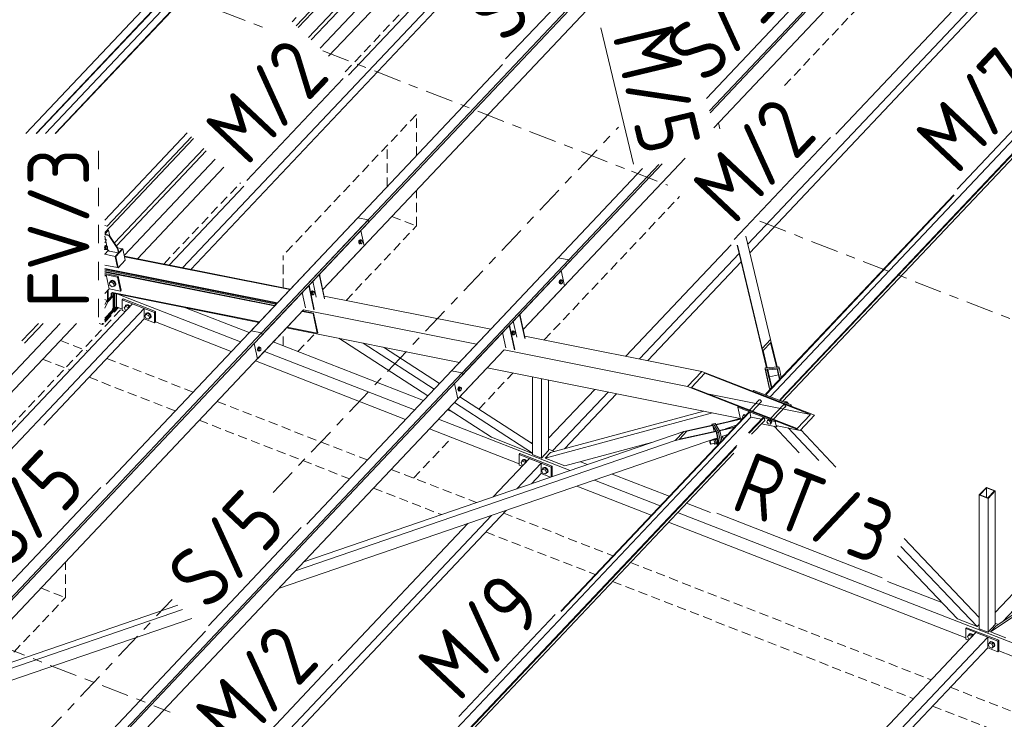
# Model space of a CAD drawing. Header units: millimetres. Extents: x -681 to 506, y -45 to 794.
# Tile 94 of 256: x -180 to -116, y 346 to 391. Entities that reach past the tile are written whole.
import ezdxf

# ---------------------------------------------------------------- set-up
doc = ezdxf.new("R2010")
doc.units = ezdxf.units.MM
doc.header["$LTSCALE"] = 0.6
for name, pattern in [('VERDECKT2', [1.5, 1, -0.5]), ('XKITLINE00', [0]), ('XKITLINE02', [4, 2, -2]), ('XKITLINE03', [6, 3, -1, 1, -1])]:
    doc.linetypes.add(name, pattern=pattern)
for name, color, linetype, lineweight in [('Bolt', 7, 'Continuous', 0), ('Part', 2, 'Continuous', 0), ('PartMark', 3, 'Continuous', 0), ('S-GRID', 1, 'Continuous', 0)]:
    doc.layers.add(name, color=color, linetype=linetype, lineweight=lineweight)
doc.styles.add('ISOCPEUR', font='ISOCPEUR.TTF')

msp = doc.modelspace()

# ---------------------------------------------------------------- linework, layer by layer
at = {"layer": 'Bolt', "color": 3, "linetype": 'XKITLINE00', "lineweight": 0}
for p, q in [((-174.76, 377.102), (-174.754, 377.099)), ((-174.76, 377.089), (-174.72, 377.081)), ((-174.76, 377.039), (-174.72, 377.081)), ((-174.744, 376.854), (-174.76, 376.87)), ((-174.76, 376.857), (-174.744, 376.854)), ((-174.754, 377.099), (-174.748, 377.086)), ((-174.684, 376.917), (-174.744, 376.854)), ((-174.72, 377.081), (-174.672, 377.031)), ((-174.672, 377.031), (-174.684, 376.917)), ((-158.267, 376.964), (-158.283, 376.898)), ((-158.283, 376.898), (-158.281, 376.833)), ((-158.281, 376.833), (-158.26, 376.789)), ((-158.235, 377.016), (-158.267, 376.964)), ((-158.26, 376.893), (-158.243, 376.96)), ((-158.258, 376.829), (-158.26, 376.893)), ((-158.236, 376.952), (-158.248, 376.839)), ((-158.248, 376.839), (-158.201, 376.788)), ((-158.248, 376.839), (-158.179, 376.825)), ((-158.243, 376.96), (-158.212, 377.011)), ((-158.176, 377.016), (-158.236, 376.952)), ((-158.236, 376.952), (-158.166, 376.938)), ((-158.198, 377.038), (-158.235, 377.016)), ((-158.212, 377.011), (-158.174, 377.033)), ((-158.198, 377.038), (-158.174, 377.033)), ((-158.179, 376.825), (-158.166, 376.938)), ((-158.176, 377.016), (-158.106, 377.002)), ((-158.174, 377.033), (-158.14, 377.02)), ((-158.166, 376.938), (-158.106, 377.002)), ((-158.14, 377.02), (-158.134, 377.007)), ((-158.071, 376.838), (-158.131, 376.774)), ((-158.106, 377.002), (-158.059, 376.952)), ((-158.059, 376.952), (-158.071, 376.838)), ((-174.775, 376.518), (-174.76, 376.578)), ((-174.774, 376.413), (-174.76, 376.407)), ((-174.76, 376.427), (-174.772, 376.453)), ((-174.76, 376.494), (-174.763, 376.463)), ((-174.763, 376.463), (-174.76, 376.46)), ((-174.763, 376.463), (-174.76, 376.462)), ((-174.75, 376.64), (-174.76, 376.624)), ((-174.76, 376.578), (-174.758, 376.584)), ((-174.751, 376.577), (-174.76, 376.494)), ((-174.76, 376.462), (-174.693, 376.449)), ((-174.76, 376.46), (-174.715, 376.413)), ((-174.751, 376.408), (-174.76, 376.427)), ((-174.76, 376.407), (-174.74, 376.4)), ((-174.758, 376.584), (-174.727, 376.636)), ((-174.691, 376.64), (-174.751, 376.577)), ((-174.751, 376.577), (-174.681, 376.563)), ((-174.717, 376.395), (-174.751, 376.408)), ((-174.712, 376.662), (-174.75, 376.64)), ((-174.74, 376.4), (-174.717, 376.395)), ((-174.727, 376.636), (-174.689, 376.658)), ((-174.694, 376.409), (-174.717, 376.395)), ((-174.715, 376.413), (-174.645, 376.399)), ((-174.712, 376.662), (-174.689, 376.658)), ((-174.693, 376.449), (-174.681, 376.563)), ((-174.645, 376.399), (-174.693, 376.449)), ((-174.691, 376.64), (-174.621, 376.626)), ((-174.689, 376.658), (-174.655, 376.644)), ((-174.681, 376.563), (-174.621, 376.626)), ((-174.655, 376.644), (-174.649, 376.632)), ((-174.586, 376.462), (-174.645, 376.399)), ((-174.621, 376.626), (-174.573, 376.576)), ((-174.573, 376.576), (-174.586, 376.462)), ((-158.26, 376.789), (-158.226, 376.775)), ((-158.236, 376.784), (-158.258, 376.829)), ((-158.202, 376.771), (-158.236, 376.784)), ((-158.226, 376.775), (-158.202, 376.771)), ((-158.179, 376.784), (-158.202, 376.771)), ((-158.201, 376.788), (-158.131, 376.774)), ((-158.131, 376.774), (-158.179, 376.825)), ((-174.388, 374.32), (-174.46, 374.243)), ((-174.46, 374.243), (-174.337, 374.294)), ((-174.399, 374.307), (-174.398, 374.327)), ((-174.398, 374.327), (-174.349, 374.376)), ((-174.398, 374.327), (-174.381, 374.345)), ((-174.265, 374.371), (-174.388, 374.32)), ((-174.331, 374.394), (-174.381, 374.345)), ((-174.349, 374.376), (-174.268, 374.381)), ((-174.265, 374.371), (-174.337, 374.294)), ((-174.337, 374.294), (-174.181, 374.188)), ((-174.25, 374.4), (-174.331, 374.394)), ((-174.268, 374.381), (-174.177, 374.342)), ((-174.109, 374.264), (-174.265, 374.371)), ((-174.16, 374.36), (-174.25, 374.4)), ((-174.177, 374.342), (-174.101, 374.268)), ((-174.083, 374.286), (-174.16, 374.36)), ((-174.042, 374.197), (-174.083, 374.286)), ((-145.259, 374.368), (-145.275, 374.301)), ((-145.275, 374.301), (-145.273, 374.237)), ((-145.227, 374.419), (-145.259, 374.368)), ((-145.252, 374.297), (-145.235, 374.363)), ((-145.249, 374.232), (-145.252, 374.297)), ((-145.228, 374.356), (-145.24, 374.242)), ((-145.235, 374.363), (-145.204, 374.415)), ((-145.168, 374.419), (-145.228, 374.356)), ((-145.228, 374.356), (-145.158, 374.342)), ((-145.189, 374.441), (-145.227, 374.419)), ((-145.204, 374.415), (-145.166, 374.437)), ((-145.189, 374.441), (-145.166, 374.437)), ((-145.171, 374.228), (-145.158, 374.342)), ((-145.168, 374.419), (-145.098, 374.405)), ((-145.166, 374.437), (-145.132, 374.424)), ((-145.158, 374.342), (-145.098, 374.405)), ((-145.132, 374.424), (-145.126, 374.411)), ((-145.098, 374.405), (-145.051, 374.355)), ((-145.051, 374.355), (-145.063, 374.242)), ((-174.425, 374.086), (-174.46, 374.243)), ((-174.269, 373.979), (-174.425, 374.086)), ((-174.147, 374.03), (-174.269, 373.979)), ((-174.109, 374.264), (-174.181, 374.188)), ((-174.181, 374.188), (-174.147, 374.03)), ((-174.147, 374.03), (-174.075, 374.107)), ((-174.114, 374.05), (-174.129, 374.049)), ((-174.064, 374.099), (-174.114, 374.05)), ((-174.075, 374.107), (-174.109, 374.264)), ((-174.101, 374.268), (-174.059, 374.179)), ((-174.059, 374.179), (-174.064, 374.099)), ((-174.064, 374.099), (-174.047, 374.118)), ((-174.047, 374.118), (-174.042, 374.197)), ((-161.366, 373.646), (-161.383, 373.58)), ((-161.334, 373.698), (-161.366, 373.646)), ((-161.359, 373.575), (-161.343, 373.642)), ((-161.343, 373.642), (-161.311, 373.693)), ((-161.275, 373.698), (-161.335, 373.634)), ((-161.297, 373.72), (-161.334, 373.698)), ((-161.311, 373.693), (-161.273, 373.715)), ((-161.297, 373.72), (-161.273, 373.715)), ((-161.275, 373.698), (-161.206, 373.684)), ((-161.273, 373.715), (-161.239, 373.702)), ((-161.266, 373.62), (-161.206, 373.684)), ((-161.239, 373.702), (-161.233, 373.689)), ((-161.206, 373.684), (-161.158, 373.634)), ((-145.273, 374.237), (-145.252, 374.192)), ((-145.252, 374.192), (-145.218, 374.179)), ((-145.228, 374.188), (-145.249, 374.232)), ((-145.24, 374.242), (-145.192, 374.192)), ((-145.24, 374.242), (-145.171, 374.228)), ((-145.194, 374.174), (-145.228, 374.188)), ((-145.218, 374.179), (-145.194, 374.174)), ((-145.171, 374.188), (-145.194, 374.174)), ((-145.192, 374.192), (-145.123, 374.178)), ((-145.123, 374.178), (-145.171, 374.228)), ((-145.063, 374.242), (-145.123, 374.178)), ((-161.383, 373.58), (-161.38, 373.515)), ((-161.38, 373.515), (-161.359, 373.471)), ((-161.357, 373.511), (-161.359, 373.575)), ((-161.359, 373.471), (-161.325, 373.457)), ((-161.336, 373.466), (-161.357, 373.511)), ((-161.335, 373.634), (-161.347, 373.521)), ((-161.347, 373.521), (-161.3, 373.47)), ((-161.347, 373.521), (-161.278, 373.507)), ((-161.302, 373.453), (-161.336, 373.466)), ((-161.335, 373.634), (-161.266, 373.62)), ((-161.325, 373.457), (-161.302, 373.453)), ((-161.279, 373.466), (-161.302, 373.453)), ((-161.3, 373.47), (-161.23, 373.456)), ((-161.278, 373.507), (-161.266, 373.62)), ((-161.23, 373.456), (-161.278, 373.507)), ((-161.17, 373.52), (-161.23, 373.456)), ((-161.158, 373.634), (-161.17, 373.52)), ((-173.498, 372.613), (-173.416, 372.708)), ((-173.416, 372.453), (-173.498, 372.613)), ((-173.437, 372.693), (-173.414, 372.763)), ((-173.435, 372.686), (-173.437, 372.693)), ((-173.344, 372.785), (-173.416, 372.708)), ((-173.416, 372.708), (-173.251, 372.644)), ((-173.372, 372.436), (-173.416, 372.453)), ((-173.414, 372.763), (-173.349, 372.795)), ((-173.414, 372.763), (-173.396, 372.781)), ((-173.332, 372.814), (-173.396, 372.781)), ((-173.349, 372.795), (-173.261, 372.782)), ((-173.179, 372.72), (-173.344, 372.785)), ((-173.244, 372.801), (-173.332, 372.814)), ((-173.261, 372.782), (-173.174, 372.727)), ((-173.179, 372.72), (-173.251, 372.644)), ((-173.251, 372.644), (-173.224, 372.592)), ((-173.156, 372.745), (-173.244, 372.801)), ((-173.152, 372.668), (-173.179, 372.72)), ((-173.174, 372.727), (-173.139, 372.682)), ((-173.122, 372.7), (-173.156, 372.745)), ((-172.168, 372.094), (-172.086, 372.19)), ((-172.086, 371.934), (-172.168, 372.094)), ((-172.107, 372.175), (-172.084, 372.244)), ((-172.105, 372.167), (-172.107, 372.175)), ((-172.014, 372.266), (-172.086, 372.19)), ((-172.086, 372.19), (-171.921, 372.125)), ((-171.921, 371.87), (-172.086, 371.934)), ((-172.084, 372.244), (-172.019, 372.277)), ((-172.084, 372.244), (-172.067, 372.262)), ((-172.002, 372.295), (-172.067, 372.262)), ((-172.019, 372.277), (-171.932, 372.264)), ((-171.849, 372.202), (-172.014, 372.266)), ((-171.914, 372.282), (-172.002, 372.295)), ((-171.932, 372.264), (-171.844, 372.208)), ((-171.849, 372.202), (-171.921, 372.125)), ((-171.921, 372.125), (-171.839, 371.966)), ((-171.839, 371.966), (-171.921, 371.87)), ((-171.849, 371.946), (-171.921, 371.87)), ((-171.826, 372.227), (-171.914, 372.282)), ((-171.844, 371.935), (-171.858, 371.938)), ((-171.767, 372.042), (-171.849, 372.202)), ((-171.767, 372.042), (-171.849, 371.946)), ((-171.844, 372.208), (-171.779, 372.125)), ((-171.779, 371.968), (-171.844, 371.935)), ((-171.767, 372.042), (-171.839, 371.966)), ((-171.762, 372.144), (-171.826, 372.227)), ((-171.779, 372.125), (-171.756, 372.038)), ((-171.756, 372.038), (-171.779, 371.968)), ((-171.779, 371.968), (-171.762, 371.986)), ((-171.739, 372.056), (-171.762, 372.144)), ((-171.762, 371.986), (-171.739, 372.056)), ((-148.326, 371.101), (-148.358, 371.05)), ((-148.335, 371.046), (-148.303, 371.097)), ((-148.267, 371.101), (-148.327, 371.038)), ((-148.289, 371.123), (-148.326, 371.101)), ((-148.303, 371.097), (-148.265, 371.119)), ((-148.289, 371.123), (-148.265, 371.119)), ((-148.267, 371.101), (-148.198, 371.087)), ((-148.265, 371.119), (-148.231, 371.106)), ((-148.258, 371.024), (-148.198, 371.087)), ((-148.231, 371.106), (-148.225, 371.093)), ((-148.198, 371.087), (-148.15, 371.037)), ((-148.358, 371.05), (-148.374, 370.983)), ((-148.374, 370.983), (-148.372, 370.919)), ((-148.372, 370.919), (-148.351, 370.874)), ((-148.351, 370.979), (-148.335, 371.046)), ((-148.349, 370.914), (-148.351, 370.979)), ((-148.351, 370.874), (-148.317, 370.861)), ((-148.328, 370.87), (-148.349, 370.914)), ((-148.327, 371.038), (-148.339, 370.924)), ((-148.339, 370.924), (-148.292, 370.874)), ((-148.339, 370.924), (-148.27, 370.91)), ((-148.294, 370.856), (-148.328, 370.87)), ((-148.327, 371.038), (-148.258, 371.024)), ((-148.317, 370.861), (-148.294, 370.856)), ((-148.271, 370.87), (-148.294, 370.856)), ((-148.292, 370.874), (-148.222, 370.86)), ((-148.27, 370.91), (-148.258, 371.024)), ((-148.222, 370.86), (-148.27, 370.91)), ((-148.162, 370.924), (-148.222, 370.86)), ((-148.15, 371.037), (-148.162, 370.924)), ((-164.838, 370.004), (-164.854, 369.937)), ((-164.854, 369.937), (-164.852, 369.873)), ((-164.852, 369.873), (-164.831, 369.828)), ((-164.806, 370.055), (-164.838, 370.004)), ((-164.831, 369.932), (-164.815, 369.999)), ((-164.829, 369.868), (-164.831, 369.932)), ((-164.831, 369.828), (-164.797, 369.815)), ((-164.808, 369.823), (-164.829, 369.868)), ((-164.807, 369.991), (-164.819, 369.878)), ((-164.819, 369.878), (-164.772, 369.828)), ((-164.819, 369.878), (-164.75, 369.864)), ((-164.815, 369.999), (-164.783, 370.05)), ((-164.774, 369.81), (-164.808, 369.823)), ((-164.747, 370.055), (-164.807, 369.991)), ((-164.807, 369.991), (-164.738, 369.978)), ((-164.769, 370.077), (-164.806, 370.055)), ((-164.797, 369.815), (-164.774, 369.81)), ((-164.783, 370.05), (-164.745, 370.072)), ((-164.751, 369.823), (-164.774, 369.81)), ((-164.772, 369.828), (-164.702, 369.814)), ((-164.769, 370.077), (-164.745, 370.072)), ((-164.75, 369.864), (-164.738, 369.978)), ((-164.702, 369.814), (-164.75, 369.864)), ((-164.747, 370.055), (-164.678, 370.041)), ((-164.745, 370.072), (-164.711, 370.059)), ((-164.738, 369.978), (-164.678, 370.041)), ((-164.711, 370.059), (-164.705, 370.047)), ((-164.642, 369.877), (-164.702, 369.814)), ((-164.678, 370.041), (-164.63, 369.991)), ((-164.63, 369.991), (-164.642, 369.877)), ((-151.83, 367.407), (-151.846, 367.341)), ((-151.846, 367.341), (-151.844, 367.276)), ((-151.844, 367.276), (-151.823, 367.232)), ((-151.798, 367.459), (-151.83, 367.407)), ((-151.823, 367.336), (-151.807, 367.403)), ((-151.821, 367.272), (-151.823, 367.336)), ((-151.799, 367.227), (-151.821, 367.272)), ((-151.799, 367.395), (-151.811, 367.281)), ((-151.811, 367.281), (-151.764, 367.231)), ((-151.811, 367.281), (-151.742, 367.268)), ((-151.807, 367.403), (-151.775, 367.454)), ((-151.739, 367.459), (-151.799, 367.395)), ((-151.799, 367.395), (-151.729, 367.381)), ((-151.761, 367.481), (-151.798, 367.459)), ((-151.775, 367.454), (-151.737, 367.476)), ((-151.761, 367.481), (-151.737, 367.476)), ((-151.742, 367.268), (-151.729, 367.381)), ((-151.694, 367.217), (-151.742, 367.268)), ((-151.739, 367.459), (-151.67, 367.445)), ((-151.737, 367.476), (-151.703, 367.463)), ((-151.729, 367.381), (-151.67, 367.445)), ((-151.703, 367.463), (-151.697, 367.45)), ((-151.634, 367.281), (-151.694, 367.217)), ((-151.67, 367.445), (-151.622, 367.394)), ((-151.622, 367.394), (-151.634, 367.281)), ((-151.823, 367.232), (-151.789, 367.218)), ((-151.765, 367.214), (-151.799, 367.227)), ((-151.789, 367.218), (-151.765, 367.214)), ((-151.743, 367.227), (-151.765, 367.214)), ((-151.764, 367.231), (-151.694, 367.217)), ((-132.923, 365.983), (-132.325, 366.616)), ((-132.338, 366.608), (-132.331, 366.629)), ((-132.331, 366.629), (-132.317, 366.643)), ((-132.317, 366.643), (-132.296, 366.65)), ((-132.296, 366.65), (-132.271, 366.649)), ((-132.271, 366.649), (-132.244, 366.64)), ((-132.244, 366.64), (-132.218, 366.624)), ((-132.218, 366.624), (-132.196, 366.602)), ((-132.75, 365.915), (-132.181, 366.518)), ((-132.338, 366.603), (-132.338, 366.608)), ((-132.21, 366.484), (-132.213, 366.484)), ((-132.19, 366.491), (-132.21, 366.484)), ((-132.196, 366.602), (-132.179, 366.577)), ((-132.175, 366.505), (-132.19, 366.491)), ((-132.179, 366.577), (-132.17, 366.55)), ((-132.168, 366.526), (-132.175, 366.505)), ((-132.17, 366.55), (-132.168, 366.526)), ((-131.551, 365.448), (-130.746, 366.301)), ((-131.378, 365.38), (-130.601, 366.203)), ((-130.759, 366.293), (-130.752, 366.313)), ((-130.758, 366.288), (-130.759, 366.293)), ((-130.752, 366.313), (-130.737, 366.328)), ((-130.737, 366.328), (-130.716, 366.335)), ((-130.716, 366.335), (-130.691, 366.334)), ((-130.691, 366.334), (-130.665, 366.325)), ((-130.665, 366.325), (-130.639, 366.308)), ((-130.662, 366.48), (-130.617, 366.527)), ((-130.639, 366.308), (-130.616, 366.286)), ((-130.631, 366.169), (-130.633, 366.169)), ((-130.61, 366.176), (-130.631, 366.169)), ((-130.516, 366.507), (-130.617, 366.527)), ((-130.616, 366.286), (-130.6, 366.261)), ((-130.596, 366.19), (-130.61, 366.176)), ((-130.6, 366.261), (-130.59, 366.235)), ((-130.589, 366.211), (-130.596, 366.19)), ((-130.59, 366.235), (-130.589, 366.211)), ((-130.574, 366.446), (-130.516, 366.507)), ((-130.574, 366.446), (-130.541, 366.433)), ((-130.541, 366.433), (-130.483, 366.494)), ((-130.483, 366.494), (-130.516, 366.507)), ((-130.483, 366.494), (-130.4, 366.379)), ((-130.401, 366.378), (-130.4, 366.379)), ((-130.4, 366.379), (-130.401, 366.378)), ((-133.39, 365.525), (-133.35, 365.621)), ((-133.348, 365.466), (-133.39, 365.525)), ((-133.35, 365.621), (-133.292, 365.682)), ((-133.35, 365.621), (-133.226, 365.596)), ((-133.292, 365.682), (-133.168, 365.657)), ((-131.77, 365.306), (-131.712, 365.367)), ((-131.612, 365.347), (-131.712, 365.367)), ((-131.612, 365.347), (-131.669, 365.286)), ((-131.636, 365.273), (-131.578, 365.334)), ((-131.578, 365.334), (-131.612, 365.347)), ((-131.578, 365.334), (-131.496, 365.219)), ((-131.811, 365.209), (-131.77, 365.306)), ((-131.723, 365.087), (-131.811, 365.209)), ((-131.669, 365.286), (-131.77, 365.306)), ((-131.594, 365.062), (-131.723, 365.087)), ((-131.669, 365.286), (-131.636, 365.273)), ((-131.636, 365.273), (-131.553, 365.158)), ((-131.553, 365.158), (-131.594, 365.062)), ((-131.594, 365.062), (-131.536, 365.123)), ((-131.496, 365.219), (-131.553, 365.158)), ((-131.536, 365.123), (-131.496, 365.219)), ((-135.301, 364.042), (-135.301, 364.071)), ((-135.269, 364.082), (-135.239, 364.036)), ((-135.239, 364.036), (-135.073, 364.093)), ((-135.073, 364.093), (-135.104, 364.139)), ((-135.096, 364.142), (-135.073, 364.099)), ((-135.073, 364.099), (-135.036, 364.002)), ((-135.013, 363.91), (-135.073, 364.093)), ((-135.042, 364.11), (-135.065, 364.152)), ((-135.005, 364.012), (-135.042, 364.11)), ((-134.765, 364.199), (-134.675, 364.23)), ((-134.675, 364.23), (-134.706, 364.275)), ((-134.634, 364.105), (-134.675, 364.23)), ((-135.518, 363.955), (-135.513, 363.969)), ((-135.513, 363.917), (-135.518, 363.955)), ((-135.513, 363.969), (-135.275, 364.051)), ((-135.513, 363.969), (-135.497, 363.955)), ((-135.499, 363.864), (-135.513, 363.917)), ((-135.478, 363.811), (-135.499, 363.864)), ((-135.497, 363.955), (-135.477, 363.916)), ((-135.458, 363.773), (-135.478, 363.811)), ((-135.477, 363.916), (-135.457, 363.863)), ((-135.443, 363.758), (-135.458, 363.773)), ((-135.457, 363.863), (-135.442, 363.811)), ((-135.443, 363.758), (-135.205, 363.84)), ((-135.437, 363.772), (-135.443, 363.758)), ((-135.442, 363.811), (-135.437, 363.772)), ((-135.239, 364.036), (-135.178, 363.854)), ((-135.179, 363.763), (-135.226, 363.833)), ((-135.178, 363.854), (-135.179, 363.763)), ((-135.179, 363.763), (-135.014, 363.82)), ((-135.178, 363.854), (-135.013, 363.91)), ((-135.036, 364.002), (-135.009, 363.904)), ((-135.01, 363.808), (-135.021, 363.818)), ((-135.014, 363.82), (-135.013, 363.91)), ((-134.999, 363.833), (-135.01, 363.808)), ((-135.01, 363.808), (-134.979, 363.818)), ((-135.009, 363.904), (-134.999, 363.833)), ((-134.978, 363.915), (-135.005, 364.012)), ((-134.979, 363.818), (-134.968, 363.844)), ((-134.968, 363.844), (-134.978, 363.915)), ((-134.724, 364.01), (-134.723, 364.01)), ((-147.756, 362.572), (-147.673, 362.667)), ((-147.673, 362.412), (-147.756, 362.572)), ((-147.695, 362.652), (-147.671, 362.722)), ((-147.693, 362.645), (-147.695, 362.652)), ((-147.601, 362.744), (-147.673, 362.667)), ((-147.673, 362.667), (-147.509, 362.603)), ((-147.629, 362.395), (-147.673, 362.412)), ((-147.671, 362.722), (-147.607, 362.755)), ((-147.671, 362.722), (-147.654, 362.74)), ((-147.59, 362.773), (-147.654, 362.74)), ((-147.607, 362.755), (-147.519, 362.741)), ((-147.437, 362.68), (-147.601, 362.744)), ((-147.502, 362.76), (-147.59, 362.773)), ((-147.519, 362.741), (-147.431, 362.686)), ((-147.437, 362.68), (-147.509, 362.603)), ((-147.509, 362.603), (-147.482, 362.551)), ((-147.414, 362.704), (-147.502, 362.76)), ((-147.41, 362.627), (-147.437, 362.68)), ((-147.431, 362.686), (-147.396, 362.641)), ((-147.379, 362.66), (-147.414, 362.704)), ((-146.426, 362.053), (-146.344, 362.149)), ((-146.365, 362.134), (-146.341, 362.203)), ((-146.272, 362.225), (-146.344, 362.149)), ((-146.344, 362.149), (-146.179, 362.084)), ((-146.341, 362.203), (-146.277, 362.236)), ((-146.341, 362.203), (-146.324, 362.222)), ((-146.26, 362.254), (-146.324, 362.222)), ((-146.277, 362.236), (-146.189, 362.223)), ((-146.107, 362.161), (-146.272, 362.225)), ((-146.172, 362.241), (-146.26, 362.254)), ((-146.189, 362.223), (-146.101, 362.167)), ((-146.107, 362.161), (-146.179, 362.084)), ((-146.084, 362.186), (-146.172, 362.241)), ((-146.025, 362.001), (-146.107, 362.161)), ((-146.101, 362.167), (-146.037, 362.085)), ((-146.02, 362.103), (-146.084, 362.186)), ((-146.344, 361.893), (-146.426, 362.053)), ((-146.363, 362.126), (-146.365, 362.134)), ((-146.179, 361.829), (-146.344, 361.893)), ((-146.179, 362.084), (-146.097, 361.925)), ((-146.097, 361.925), (-146.179, 361.829)), ((-146.107, 361.905), (-146.179, 361.829)), ((-146.101, 361.895), (-146.115, 361.897)), ((-146.025, 362.001), (-146.107, 361.905)), ((-146.037, 361.927), (-146.101, 361.895)), ((-146.025, 362.001), (-146.097, 361.925)), ((-146.037, 362.085), (-146.014, 361.997)), ((-146.014, 361.997), (-146.037, 361.927)), ((-146.037, 361.927), (-146.02, 361.945)), ((-145.996, 362.015), (-146.02, 362.103)), ((-146.02, 361.945), (-145.996, 362.015)), ((-118.784, 351.271), (-118.701, 351.367)), ((-118.723, 351.352), (-118.699, 351.421)), ((-118.721, 351.344), (-118.723, 351.352)), ((-118.629, 351.443), (-118.701, 351.367)), ((-118.701, 351.367), (-118.537, 351.303)), ((-118.699, 351.421), (-118.635, 351.454)), ((-118.699, 351.421), (-118.682, 351.44)), ((-118.618, 351.472), (-118.682, 351.44)), ((-118.635, 351.454), (-118.547, 351.441)), ((-118.465, 351.379), (-118.629, 351.443)), ((-118.53, 351.459), (-118.618, 351.472)), ((-118.547, 351.441), (-118.459, 351.385)), ((-118.465, 351.379), (-118.537, 351.303)), ((-118.537, 351.303), (-118.51, 351.25)), ((-118.442, 351.404), (-118.53, 351.459)), ((-118.438, 351.326), (-118.465, 351.379)), ((-118.459, 351.385), (-118.424, 351.341)), ((-118.407, 351.359), (-118.442, 351.404)), ((-118.701, 351.111), (-118.784, 351.271)), ((-118.657, 351.094), (-118.701, 351.111)), ((-117.454, 350.752), (-117.372, 350.848)), ((-117.372, 350.593), (-117.454, 350.752)), ((-117.393, 350.833), (-117.369, 350.903)), ((-117.391, 350.826), (-117.393, 350.833)), ((-117.3, 350.924), (-117.372, 350.848)), ((-117.372, 350.848), (-117.207, 350.784)), ((-117.369, 350.903), (-117.305, 350.935)), ((-117.369, 350.903), (-117.352, 350.921)), ((-117.288, 350.954), (-117.352, 350.921)), ((-117.305, 350.935), (-117.217, 350.922)), ((-117.135, 350.86), (-117.3, 350.924)), ((-117.2, 350.94), (-117.288, 350.954)), ((-117.217, 350.922), (-117.129, 350.867)), ((-117.135, 350.86), (-117.207, 350.784)), ((-117.207, 350.784), (-117.125, 350.624)), ((-117.112, 350.885), (-117.2, 350.94)), ((-117.053, 350.7), (-117.135, 350.86)), ((-117.053, 350.7), (-117.135, 350.605)), ((-117.129, 350.867), (-117.065, 350.784)), ((-117.053, 350.7), (-117.125, 350.624)), ((-117.048, 350.802), (-117.112, 350.885)), ((-117.065, 350.784), (-117.042, 350.696)), ((-117.042, 350.696), (-117.065, 350.626)), ((-117.065, 350.626), (-117.048, 350.645)), ((-117.024, 350.714), (-117.048, 350.802)), ((-117.048, 350.645), (-117.024, 350.714)), ((-117.207, 350.528), (-117.372, 350.593)), ((-117.125, 350.624), (-117.207, 350.528)), ((-117.135, 350.605), (-117.207, 350.528)), ((-117.129, 350.594), (-117.143, 350.596)), ((-117.065, 350.626), (-117.129, 350.594))]:
    msp.add_line(p, q, dxfattribs=at)
at = {"layer": 'Part', "color": 2, "linetype": 'XKITLINE00', "lineweight": 0}
for p, q in [((-179.215, 383.92), (-151.405, 413.379)), ((-179.183, 383.92), (-151.399, 413.351)), ((-178.609, 383.92), (-151.704, 412.42)), ((-177.979, 383.92), (-151.174, 412.314)), ((-177.948, 383.92), (-151.384, 412.058)), ((-164.583, 370.994), (-125.387, 412.513)), ((-164.553, 370.857), (-125.357, 412.377)), ((-135.524, 385.4), (-112.379, 409.917)), ((-135.492, 385.266), (-112.349, 409.781)), ((-160.619, 373.797), (-129.58, 406.676)), ((-158.943, 387.719), (-141.062, 406.66)), ((-169.711, 375.212), (-140.753, 405.887)), ((-145.373, 405.8), (-160.794, 389.466)), ((-160.235, 388.939), (-144.317, 405.8)), ((-135.257, 384.287), (-116.572, 404.079)), ((-155.682, 397.963), (-162.332, 390.918)), ((-155.556, 397.844), (-162.206, 390.8)), ((-102.471, 397.708), (-131.605, 366.848)), ((-161.536, 390.167), (-154.886, 397.211)), ((-161.377, 390.017), (-154.727, 397.062)), ((-133.05, 376.737), (-114.178, 396.728)), ((-127.331, 383.896), (-114.938, 397.024)), ((-132.919, 376.194), (-114.178, 396.047)), ((-103.059, 396.201), (-130.937, 366.671)), ((-130.898, 366.655), (-103.096, 396.105)), ((-103.247, 395.718), (-130.799, 366.533)), ((-179.878, 383.92), (-171.134, 393.182)), ((-169.17, 375.104), (-153, 392.233)), ((-162.602, 391.174), (-162.333, 391.459)), ((-165.27, 371.131), (-148.955, 388.414)), ((-116.534, 352.241), (-85.206, 385.427)), ((-134.85, 384.235), (-134.943, 384.62)), ((-174.76, 378.295), (-169.403, 383.97)), ((-169.006, 383.596), (-174.76, 377.502)), ((-169.132, 383.715), (-174.6, 377.923)), ((-174.131, 376.825), (-168.336, 382.963)), ((-174.007, 376.639), (-168.178, 382.814)), ((-167.594, 382.263), (-173.492, 376.015)), ((-151.545, 368.261), (-138.608, 381.965)), ((-147.611, 371.201), (-137.109, 382.325)), ((-172.642, 375.797), (-167.035, 381.735)), ((-152.262, 368.534), (-139.87, 381.662)), ((-151.575, 368.397), (-138.813, 381.916)), ((-170.586, 375.387), (-165.744, 380.516)), ((-119.677, 379.949), (-131.869, 367.034)), ((-131.83, 367.019), (-119.649, 379.923)), ((-182.199, 352.333), (-157.666, 378.321)), ((-182.157, 352.21), (-157.636, 378.184)), ((-174.669, 361.175), (-158.353, 378.458)), ((-157.666, 378.321), (-158.353, 378.458)), ((-157.636, 378.184), (-157.666, 378.321)), ((-174.6, 377.923), (-174.76, 377.955)), ((-174.51, 377.656), (-174.76, 377.391)), ((-174.595, 377.898), (-174.6, 377.923)), ((-174.554, 377.665), (-174.51, 377.656)), ((-174.425, 377.264), (-174.51, 377.656)), ((-157.94, 376.635), (-158.157, 377.633)), ((-174.755, 377.397), (-174.76, 377.391)), ((-174.76, 377.361), (-174.505, 377.31)), ((-174.576, 376.411), (-174.76, 377.256)), ((-174.476, 377.341), (-174.755, 377.397)), ((-174.476, 377.341), (-174.505, 377.31)), ((-174.505, 377.31), (-173.934, 376.457)), ((-173.905, 376.487), (-174.476, 377.341)), ((-131.567, 370.562), (-133.177, 377.267)), ((-174.521, 376.358), (-174.76, 376.105)), ((-174.463, 376.302), (-174.576, 376.411)), ((-173.875, 376.184), (-174.463, 376.302)), ((-174.091, 375.955), (-173.63, 376.444)), ((-174.091, 375.955), (-173.63, 376.444)), ((-173.583, 376.434), (-174.044, 375.946)), ((-173.905, 376.487), (-173.934, 376.457)), ((-173.934, 376.457), (-173.875, 376.184)), ((-173.914, 376.5), (-173.63, 376.444)), ((-173.846, 376.215), (-173.905, 376.487)), ((-173.875, 376.184), (-173.846, 376.215)), ((-173.63, 376.444), (-173.583, 376.434)), ((-173.425, 375.707), (-173.583, 376.434)), ((-160.619, 373.797), (-157.94, 376.635)), ((-140.949, 369.471), (-134.132, 376.693)), ((-131.827, 368.723), (-133.737, 376.674)), ((-132.113, 369.983), (-133.723, 376.688)), ((-183.854, 334.204), (-144.658, 375.724)), ((-183.824, 334.068), (-144.628, 375.588)), ((-174.773, 376.091), (-174.76, 376.089)), ((-174.76, 376.089), (-174.091, 375.955)), ((-173.933, 375.227), (-174.091, 375.955)), ((-174.044, 375.946), (-174.091, 375.955)), ((-173.933, 375.227), (-174.091, 375.955)), ((-173.886, 375.218), (-174.044, 375.946)), ((-173.425, 375.707), (-173.886, 375.218)), ((-173.481, 375.964), (-162.733, 373.819)), ((-173.475, 375.934), (-162.755, 373.795)), ((-161.661, 358.578), (-145.345, 375.862)), ((-144.658, 375.724), (-145.345, 375.862)), ((-144.628, 375.588), (-144.658, 375.724)), ((-140.074, 369.296), (-133.61, 376.144)), ((-139.533, 369.189), (-133.479, 375.601)), ((-174.76, 375.392), (-173.933, 375.227)), ((-174.76, 375.175), (-163.562, 372.94)), ((-174.76, 375.131), (-163.597, 372.904)), ((-174.76, 375.059), (-163.655, 372.842)), ((-174.76, 374.972), (-163.724, 372.769)), ((-174.76, 374.935), (-163.753, 372.738)), ((-173.886, 375.218), (-173.933, 375.227)), ((-144.932, 374.039), (-145.149, 375.037)), ((-174.76, 374.848), (-173.883, 374.673)), ((-174.76, 374.775), (-174.678, 374.759)), ((-174.76, 374.775), (-173.941, 374.612)), ((-174.678, 374.759), (-174.76, 374.672)), ((-174.48, 373.849), (-174.678, 374.759)), ((-173.941, 374.612), (-173.883, 374.673)), ((-173.941, 374.612), (-173.743, 373.702)), ((-173.883, 374.673), (-173.686, 373.763)), ((-161.042, 373.315), (-161.265, 374.341)), ((-160.513, 373.209), (-160.853, 374.777)), ((-160.495, 373.227), (-160.836, 374.795)), ((-174.76, 373.553), (-174.48, 373.849)), ((-174.586, 373.109), (-174.586, 373.737)), ((-174.528, 373.17), (-174.528, 373.798)), ((-173.743, 373.702), (-174.48, 373.849)), ((-173.743, 373.702), (-173.686, 373.763)), ((-161.187, 372.495), (-161.527, 374.062)), ((-161.17, 372.513), (-161.51, 374.081)), ((-147.611, 371.201), (-144.932, 374.039)), ((-174.76, 373.153), (-174.603, 373.091)), ((-174.655, 373.036), (-174.76, 372.822)), ((-174.56, 372.999), (-174.76, 372.591)), ((-174.309, 373.402), (-174.655, 373.036)), ((-174.655, 373.036), (-174.56, 372.999)), ((-174.214, 373.365), (-174.56, 372.999)), ((-174.338, 373.564), (-174.263, 373.618)), ((-174.338, 373.372), (-174.338, 373.564)), ((-174.309, 373.402), (-174.309, 373.585)), ((-174.214, 373.365), (-174.309, 373.402)), ((-174.214, 373.557), (-174.266, 373.615)), ((-174.214, 373.557), (-174.266, 373.615)), ((-174.263, 373.618), (-164.721, 371.713)), ((-174.214, 373.557), (-174.214, 372.514)), ((-174.214, 373.557), (-164.761, 371.671)), ((-174.214, 372.642), (-174.214, 373.365)), ((-174.157, 372.575), (-174.157, 373.546)), ((-174.109, 372.556), (-174.109, 373.537)), ((-173.994, 372.679), (-173.994, 373.514)), ((-173.909, 373.496), (-165.963, 370.397)), ((-173.567, 373.193), (-173.624, 373.132)), ((-173.624, 373.132), (-171.534, 372.317)), ((-173.624, 372.451), (-173.624, 373.132)), ((-171.477, 372.378), (-173.567, 373.193)), ((-161.744, 372.606), (-161.961, 373.603)), ((-160.528, 373.379), (-149.725, 371.223)), ((-191.737, 351.88), (-172.199, 372.576)), ((-191.222, 353.526), (-172.959, 372.872)), ((-181.848, 351.31), (-161.859, 372.483)), ((-174.76, 371.851), (-173.982, 372.674)), ((-174.76, 371.936), (-174.156, 372.575)), ((-174.301, 372.423), (-174.76, 371.936)), ((-173.982, 372.674), (-174.496, 372.13)), ((-173.982, 372.674), (-174.496, 372.13)), ((-174.496, 372.113), (-173.97, 372.669)), ((-174.496, 372.113), (-173.97, 372.669)), ((-174.496, 372.087), (-173.953, 372.663)), ((-174.496, 372.087), (-173.953, 372.663)), ((-174.496, 372.044), (-173.923, 372.651)), ((-174.496, 372.044), (-173.923, 372.651)), ((-174.301, 372.423), (-174.214, 372.642)), ((-174.258, 372.531), (-174.214, 372.514)), ((-174.214, 372.514), (-174.157, 372.575)), ((-174.109, 372.556), (-174.157, 372.575)), ((-173.994, 372.679), (-174.109, 372.556)), ((-173.994, 372.679), (-173.624, 372.534)), ((-173.624, 372.451), (-173.429, 372.375)), ((-172.199, 372.576), (-172.959, 372.872)), ((-172.199, 371.895), (-172.199, 372.576)), ((-171.477, 372.378), (-171.534, 372.317)), ((-171.477, 371.697), (-171.477, 372.378)), ((-169.522, 372.621), (-165.387, 371.008)), ((-164.857, 369.308), (-161.859, 372.483)), ((-161.957, 372.38), (-161.248, 372.239)), ((-161.928, 372.41), (-161.22, 372.269)), ((-161.86, 372.484), (-150.647, 370.246)), ((-178.715, 364.994), (-172.199, 371.895)), ((-174.76, 371.851), (-174.623, 371.995)), ((-174.76, 371.851), (-174.623, 371.995)), ((-174.76, 371.834), (-174.623, 371.978)), ((-174.76, 371.834), (-174.623, 371.978)), ((-174.76, 371.808), (-174.623, 371.953)), ((-174.76, 371.808), (-174.623, 371.953)), ((-174.76, 371.765), (-174.623, 371.91)), ((-174.76, 371.765), (-174.623, 371.91)), ((-174.623, 371.91), (-174.623, 371.995)), ((-174.623, 371.978), (-174.623, 371.995)), ((-174.623, 371.953), (-174.623, 371.978)), ((-174.623, 371.91), (-174.623, 371.953)), ((-174.555, 372.067), (-174.496, 372.044)), ((-174.555, 372.067), (-174.496, 372.044)), ((-174.526, 372.099), (-174.496, 372.087)), ((-174.526, 372.099), (-174.496, 372.087)), ((-174.508, 372.117), (-174.496, 372.113)), ((-174.508, 372.117), (-174.496, 372.113)), ((-174.496, 372.13), (-174.496, 372.044)), ((-174.496, 372.13), (-174.496, 372.113)), ((-174.496, 372.087), (-174.496, 372.113)), ((-174.496, 372.044), (-174.496, 372.087)), ((-172.199, 371.895), (-171.534, 371.636)), ((-171.534, 372.317), (-171.534, 371.636)), ((-161.248, 372.239), (-161.22, 372.269)), ((-160.972, 370.965), (-161.248, 372.239)), ((-160.943, 370.996), (-161.22, 372.269)), ((-148.034, 370.718), (-148.257, 371.744)), ((-147.504, 370.613), (-147.845, 372.18)), ((-147.487, 370.631), (-147.828, 372.199)), ((-177.653, 371.608), (-193.073, 355.273)), ((-192.514, 354.746), (-176.597, 371.608)), ((-180.129, 370.472), (-179.057, 371.608)), ((-179.97, 370.322), (-178.757, 371.608)), ((-171.534, 371.636), (-171.477, 371.697)), ((-171.477, 371.697), (-166.55, 369.775)), ((-164.583, 370.994), (-165.27, 371.131)), ((-162.965, 371.312), (-151.753, 369.074)), ((-162.925, 371.355), (-160.972, 370.965)), ((-148.179, 369.898), (-148.519, 371.466)), ((-148.162, 369.917), (-148.502, 371.484)), ((-164.583, 370.994), (-164.553, 370.857)), ((-160.972, 370.965), (-160.943, 370.996)), ((-159.581, 370.637), (-153.811, 366.894)), ((-148.736, 370.01), (-148.953, 371.007)), ((-147.52, 370.783), (-136.028, 368.489)), ((-132.113, 369.983), (-131.567, 370.562)), ((-131.146, 368.78), (-131.567, 370.562)), ((-179.89, 337.008), (-148.851, 369.887)), ((-165.074, 370.306), (-164.857, 369.308)), ((-163.827, 370.399), (-154.088, 366.601)), ((-158.003, 370.322), (-153.396, 367.333)), ((-156.688, 370.059), (-153.051, 367.7)), ((-151.849, 366.712), (-148.851, 369.887)), ((-148.852, 369.887), (-136.95, 367.512)), ((-131.816, 368.724), (-132.113, 369.983)), ((-131.556, 370.374), (-132.048, 369.853)), ((-132.048, 369.853), (-131.782, 368.727)), ((-131.188, 368.776), (-131.569, 370.361)), ((-131.179, 368.777), (-131.556, 370.374)), ((-164.99, 369.167), (-155.252, 365.368)), ((-164.403, 369.789), (-154.664, 365.99)), ((-151.575, 368.397), (-152.262, 368.534)), ((-149.957, 368.716), (-133.533, 365.438)), ((-131.034, 368.789), (-131.927, 368.715)), ((-131.927, 368.715), (-131.911, 368.644)), ((-131.927, 368.715), (-131.665, 367.506)), ((-131.017, 368.718), (-131.911, 368.644)), ((-131.911, 368.644), (-131.017, 368.718)), ((-131.911, 368.644), (-131.894, 368.572)), ((-131.911, 368.644), (-131.651, 367.447)), ((-131.911, 368.644), (-131.651, 367.447)), ((-131.894, 368.572), (-131, 368.647)), ((-131.894, 368.572), (-131.637, 367.388)), ((-131.782, 368.727), (-131.816, 368.724)), ((-131.749, 368.584), (-131.782, 368.582)), ((-131.507, 367.417), (-131.782, 368.582)), ((-131.782, 368.582), (-131.676, 368.095)), ((-131.48, 367.446), (-131.749, 368.584)), ((-131.179, 368.777), (-131.146, 368.78)), ((-131.112, 368.638), (-131.146, 368.635)), ((-130.988, 367.967), (-131.146, 368.635)), ((-131.146, 368.635), (-131.064, 368.26)), ((-130.961, 367.996), (-131.112, 368.638)), ((-131.017, 368.718), (-131.034, 368.789)), ((-131, 368.647), (-131.017, 368.718)), ((-131, 368.647), (-130.878, 368.084)), ((-151.575, 368.397), (-151.545, 368.261)), ((-147.006, 363.087), (-147.006, 368.127)), ((-146.436, 368.013), (-146.436, 362.864)), ((-145.975, 363.353), (-145.975, 367.921)), ((-136.95, 367.512), (-136.028, 368.489)), ((-135.828, 368.369), (-136.693, 367.453)), ((-136.028, 368.489), (-128.718, 365.637)), ((-128.975, 365.696), (-135.828, 368.369)), ((-131.512, 367.412), (-131.676, 368.095)), ((-131.064, 368.26), (-131.642, 368.131)), ((-130.993, 367.962), (-131.064, 368.26)), ((-130.988, 367.967), (-130.961, 367.996)), ((-152.066, 367.71), (-151.849, 366.712)), ((-145.975, 364.147), (-142.977, 367.323)), ((-136.95, 367.512), (-129.64, 364.661)), ((-136.693, 367.453), (-129.839, 364.78)), ((-132.651, 367.256), (-132.709, 367.195)), ((-132.651, 367.256), (-130.224, 366.309)), ((-131.651, 367.447), (-131.665, 367.506)), ((-131.637, 367.388), (-131.651, 367.447)), ((-131.513, 367.416), (-131.637, 367.388)), ((-131.48, 367.446), (-131.507, 367.417)), ((-151.727, 366.841), (-147.006, 363.778)), ((-145.705, 363.331), (-142.102, 367.148)), ((-144.941, 363.46), (-141.561, 367.04)), ((-135.554, 367.009), (-128.975, 365.696)), ((-132.709, 367.195), (-130.281, 366.248)), ((-132.709, 367.195), (-132.709, 367.194)), ((-131.869, 367.034), (-131.83, 367.019)), ((-131.869, 367.034), (-131.849, 366.943)), ((-131.83, 367.019), (-131.81, 366.928)), ((-130.937, 366.671), (-130.898, 366.655)), ((-130.937, 366.671), (-130.917, 366.579)), ((-130.898, 366.655), (-130.878, 366.564)), ((-152.528, 365.992), (-152.262, 365.889)), ((-152.488, 366.035), (-149.679, 364.213)), ((-152.073, 366.474), (-147.006, 363.188)), ((-133.631, 366.218), (-133.689, 366.157)), ((-133.689, 366.157), (-131.261, 365.21)), ((-133.689, 366.157), (-133.524, 365.398)), ((-133.631, 366.218), (-131.204, 365.271)), ((-130.281, 366.248), (-130.224, 366.309)), ((-130.281, 366.248), (-130.281, 366.247)), ((-130.224, 366.309), (-130.204, 366.217)), ((-132.852, 365.525), (-163.883, 332.655)), ((-153.104, 365.382), (-144.579, 362.056)), ((-146.185, 362.85), (-135.326, 365.795)), ((-145.839, 363.216), (-135.905, 365.911)), ((-145.184, 352.929), (-132.963, 365.874)), ((-145.156, 352.902), (-132.924, 365.859)), ((-135.118, 365.048), (-133.384, 365.429)), ((-135.106, 365.028), (-133.411, 365.4)), ((-134.287, 365.231), (-133.532, 365.436)), ((-133.411, 365.4), (-133.384, 365.429)), ((-133.411, 365.4), (-133.411, 365.399)), ((-133.384, 365.429), (-133.384, 365.428)), ((-132.993, 364.491), (-132.031, 365.51)), ((-132.963, 365.874), (-132.924, 365.859)), ((-132.954, 364.476), (-131.992, 365.495)), ((-132.852, 365.525), (-132.924, 365.859)), ((-132.149, 365.385), (-132.852, 365.525)), ((-132.031, 365.51), (-131.992, 365.495)), ((-131.992, 365.495), (-131.952, 365.311)), ((-129.839, 364.78), (-128.975, 365.696)), ((-129.64, 364.661), (-128.718, 365.637)), ((-117.003, 352.846), (-105.16, 365.392)), ((-153.692, 364.76), (-147.882, 362.494)), ((-137.204, 364.59), (-135.33, 365.002)), ((-136.995, 364.613), (-135.318, 364.981)), ((-135.369, 365.07), (-135.262, 365.093)), ((-135.369, 365.07), (-135.059, 364.526)), ((-135.353, 364.997), (-135.369, 365.07)), ((-135.318, 364.981), (-135.33, 365.002)), ((-135.318, 364.981), (-135.233, 364.587)), ((-135.262, 365.093), (-135.156, 365.116)), ((-135.262, 365.093), (-134.953, 364.549)), ((-134.953, 364.549), (-135.262, 365.093)), ((-134.847, 364.573), (-135.156, 365.116)), ((-135.106, 365.028), (-135.118, 365.048)), ((-134.897, 364.661), (-133.903, 364.879)), ((-134.885, 364.641), (-133.931, 364.85)), ((-134.491, 364.75), (-133.8, 364.988)), ((-133.931, 364.85), (-133.903, 364.879)), ((-133.931, 364.85), (-133.93, 364.85)), ((-133.903, 364.879), (-133.903, 364.878)), ((-131.952, 365.311), (-132.798, 364.415)), ((-132.16, 365.091), (-131.193, 364.898)), ((-129.713, 363.212), (-131.346, 364.928)), ((-131.261, 365.21), (-131.204, 365.271)), ((-131.261, 365.21), (-131.193, 364.898)), ((-131.193, 364.898), (-131.136, 364.959)), ((-131.136, 364.959), (-131.136, 364.959)), ((-131.136, 364.959), (-129.64, 364.661)), ((-128.433, 362.712), (-130.438, 364.82)), ((-163.483, 354.388), (-135.006, 364.172)), ((-161.844, 356.124), (-137.204, 364.59)), ((-149.679, 364.213), (-147.006, 363.17)), ((-135.098, 364.594), (-137.751, 364.011)), ((-137.751, 364.011), (-137.204, 364.59)), ((-137.487, 364.092), (-135.109, 364.614)), ((-137.487, 364.092), (-136.995, 364.613)), ((-135.106, 363.861), (-135.162, 364.119)), ((-135.109, 364.614), (-135.098, 364.594)), ((-135.006, 364.172), (-135.098, 364.594)), ((-135.059, 364.526), (-134.953, 364.549)), ((-135.059, 364.526), (-134.905, 363.817)), ((-134.953, 364.549), (-134.847, 364.573)), ((-134.953, 364.549), (-134.815, 363.913)), ((-134.953, 364.549), (-134.815, 363.913)), ((-134.885, 364.641), (-134.897, 364.661)), ((-134.847, 364.573), (-134.724, 364.009)), ((-134.777, 364.251), (-134.36, 364.394)), ((-127.329, 362.282), (-129.616, 364.686)), ((-163.273, 332.417), (-133.767, 363.671)), ((-163.234, 332.402), (-133.804, 363.576)), ((-162.39, 355.545), (-137.751, 364.011)), ((-147.239, 363.929), (-147.006, 363.839)), ((-145.975, 363.436), (-145.587, 363.285)), ((-144.905, 362.351), (-139.284, 363.876)), ((-135.006, 363.711), (-135.106, 363.861)), ((-133.955, 363.189), (-163.077, 332.34)), ((-149.567, 360.342), (-147.217, 362.832)), ((-147.824, 363.152), (-147.882, 363.091)), ((-147.882, 363.091), (-145.792, 362.276)), ((-147.882, 362.41), (-147.882, 363.091)), ((-145.734, 362.337), (-147.824, 363.152)), ((-146.457, 362.535), (-147.217, 362.832)), ((-147.006, 363.087), (-146.436, 362.864)), ((-146.436, 362.864), (-145.975, 363.353)), ((-145.839, 363.216), (-146.185, 362.85)), ((-146.185, 362.85), (-144.905, 362.351)), ((-148.028, 360.871), (-146.457, 362.535)), ((-147.882, 362.41), (-147.687, 362.334)), ((-146.457, 361.854), (-146.457, 362.535)), ((-145.734, 362.337), (-145.792, 362.276)), ((-145.792, 362.276), (-145.792, 361.639)), ((-145.734, 361.659), (-145.734, 362.337)), ((-143.895, 362.625), (-143.44, 362.448)), ((-147.076, 361.198), (-146.457, 361.854)), ((-146.457, 361.854), (-145.853, 361.619)), ((-141.841, 361.824), (-138.147, 360.383)), ((-144.14, 361.034), (-139.311, 359.15)), ((-142.98, 361.433), (-138.723, 359.772)), ((-117.573, 360.956), (-118.034, 360.468)), ((-117.989, 360.475), (-117.562, 360.927)), ((-117.573, 360.956), (-117.003, 360.734)), ((-117.562, 360.927), (-117.562, 360.309)), ((-117.049, 360.727), (-117.562, 360.927)), ((-118.034, 360.468), (-118.034, 351.786)), ((-118.034, 360.468), (-117.464, 360.246)), ((-117.989, 360.475), (-117.476, 360.275)), ((-117.476, 360.275), (-117.049, 360.727)), ((-117.003, 360.734), (-117.464, 360.246)), ((-117.464, 360.246), (-117.464, 351.564)), ((-117.003, 360.734), (-117.003, 352.052)), ((-137.019, 359.943), (-135.459, 359.334)), ((-172.353, 335.104), (-149.667, 359.135)), ((-171.812, 334.996), (-148.715, 359.462)), ((-137.596, 359.333), (-86.885, 339.553)), ((-159.61, 349.703), (-151.206, 358.606)), ((-138.183, 358.71), (-118.91, 351.193)), ((-118.17, 351.923), (-123.109, 357.114)), ((-118.034, 352.51), (-122.907, 357.632)), ((-109.084, 357.06), (-117.312, 351.588)), ((-108.738, 357.427), (-116.966, 351.954)), ((-119.45, 352.422), (-123.343, 356.514)), ((-123.988, 354.86), (-120.461, 353.484)), ((-181.215, 349.468), (-170.017, 353.316)), ((-185.271, 347.683), (-169.713, 353.029)), ((-186.364, 346.526), (-169.106, 352.456)), ((-119.45, 352.422), (-118.17, 351.923)), ((-118.17, 351.923), (-118.034, 352.067)), ((-118.077, 352.555), (-118.034, 352.538)), ((-117.003, 352.052), (-117.464, 351.564)), ((-116.966, 351.954), (-117.312, 351.588)), ((-117.003, 352.136), (-116.808, 352.06)), ((-184.542, 334.342), (-168.226, 351.625)), ((-130.638, 338.403), (-118.245, 351.531)), ((-118.852, 351.851), (-118.91, 351.79)), ((-118.91, 351.79), (-116.82, 350.975)), ((-118.91, 351.109), (-118.91, 351.79)), ((-116.762, 351.036), (-118.852, 351.851)), ((-117.485, 351.235), (-118.245, 351.531)), ((-117.464, 351.564), (-118.034, 351.786)), ((-117.312, 351.588), (-116.315, 351.199)), ((-148.814, 318.049), (-117.485, 351.235)), ((-118.91, 351.109), (-118.715, 351.033)), ((-117.485, 350.554), (-117.485, 351.235)), ((-116.762, 351.036), (-116.82, 350.975)), ((-116.82, 350.975), (-116.82, 350.294)), ((-116.762, 350.355), (-116.762, 351.036)), ((-147.086, 319.197), (-117.485, 350.554)), ((-117.485, 350.554), (-116.82, 350.294)), ((-116.82, 350.294), (-116.762, 350.355)), ((-116.762, 350.355), (-89.938, 339.892))]:
    msp.add_line(p, q, dxfattribs=at)
at = {"layer": 'Part', "color": 4, "linetype": 'VERDECKT2', "lineweight": 0}
for p, q in [((-159.163, 387.927), (-141.396, 406.747)), ((-130.667, 387.045), (-119.96, 398.386)), ((-154.542, 385.161), (-163.188, 376.003)), ((-154.542, 382.495), (-154.542, 385.161)), ((-156.442, 380.483), (-156.442, 383.149)), ((-170.936, 375.456), (-165.963, 380.723)), ((-154.542, 377.927), (-154.542, 380.234)), ((-146.257, 370.531), (-137.467, 379.842)), ((-156.134, 378.548), (-154.542, 377.927)), ((-159.103, 373.095), (-154.542, 377.927)), ((-163.188, 373.91), (-163.188, 376.003)), ((-191.442, 353.734), (-173.675, 372.554)), ((-174.76, 371.681), (-173.865, 372.628)), ((-174.623, 371.911), (-174.497, 372.045)), ((-175.115, 371.608), (-174.906, 371.526)), ((-174.906, 371.608), (-174.906, 371.611)), ((-174.906, 371.526), (-174.906, 371.608)), ((-174.906, 371.526), (-174.829, 371.608)), ((-177.639, 370.503), (-175.854, 369.806)), ((-163.188, 370.15), (-163.188, 371.076)), ((-162.234, 369.778), (-161.132, 370.946)), ((-178.792, 369.282), (-177.006, 368.585)), ((-174.624, 369.327), (-169.032, 367.146)), ((-175.777, 368.106), (-170.185, 365.925)), ((-150.495, 366.042), (-148.285, 368.382)), ((-167.472, 366.537), (-157.734, 362.739)), ((-168.625, 365.316), (-158.887, 361.518)), ((-154.722, 361.564), (-152.24, 364.193)), ((-156.174, 362.13), (-150.642, 359.973)), ((-157.327, 360.909), (-152.92, 359.19)), ((-148.882, 359.286), (-141.793, 356.521)), ((-151.321, 358.567), (-151.264, 358.544)), ((-150.034, 358.065), (-142.946, 355.3)), ((-177.31, 353.809), (-177.31, 356.116)), ((-140.665, 356.081), (-121.139, 348.465)), ((-141.818, 354.86), (-122.292, 347.244)), ((-178.903, 354.43), (-177.31, 353.809)), ((-181.267, 349.618), (-177.31, 353.809)), ((-119.91, 347.985), (-92.167, 337.164)), ((-121.062, 346.764), (-93.32, 335.943))]:
    msp.add_line(p, q, dxfattribs=at)
at = {"layer": 'PartMark', "color": 1, "linetype": 'XKITLINE00', "lineweight": 0}
for p, q in [((-148.753, 388.774), (-142.737, 395.145)), ((-135.717, 386.206), (-129.729, 392.549)), ((-142.577, 390.788), (-140.451, 381.934)), ((-165.542, 380.875), (-159.291, 387.497)), ((-119.475, 380.309), (-113.224, 386.93)), ((-133.93, 377.052), (-127.679, 383.674)), ((-181.032, 354.581), (-175.017, 360.952)), ((-135.05, 359.282), (-124.324, 355.099)), ((-168.024, 351.984), (-162.009, 358.356)), ((-151.782, 346.085), (-145.531, 352.707)), ((-166.209, 342.859), (-159.958, 349.481))]:
    msp.add_line(p, q, dxfattribs=at)
at = {"layer": 'PartMark', "color": 1, "linetype": 'XKITLINE02', "lineweight": 0}
msp.add_line((-175.16, 372.008), (-175.16, 383.52), dxfattribs=at)
at = {"layer": 'S-GRID', "color": 1, "linetype": 'XKITLINE03', "lineweight": 0}
for p, q in [((-170.682, 393.223), (-164.034, 390.63)), ((-160.614, 389.296), (-140.772, 381.557)), ((-163.831, 360.627), (-141.441, 384.344)), ((-140.595, 381.488), (-138.237, 380.568)), ((-132.261, 378.237), (-109.265, 369.267)), ((-196.11, 326.434), (-170.395, 353.673)), ((-181.644, 350.716), (-170.516, 346.375))]:
    msp.add_line(p, q, dxfattribs=at)

# ---------------------------------------------------------------- texts
at = {"layer": 'PartMark', "color": 1, "style": 'ISOCPEUR', "width": 0.85}
for s, rotation, p in [('S/5', 46.65022, (-148.777, 389.622)), ('S/5', 46.65022, (-135.769, 387.025)), ('M/5', -76.4956, (-141.854, 390.345)), ('M/2', 46.65022, (-165.566, 381.724)), ('M/7', 46.65022, (-119.499, 381.157)), ('M/2', 46.65022, (-133.954, 377.9)), ('FV/3', 90.00021, (-175.76, 372.608)), ('S/5', 46.65022, (-181.056, 355.429)), ('RT/3', -21.3083, (-134.273, 359.623)), ('S/5', 46.65022, (-168.048, 352.833)), ('M/9', 46.65022, (-151.807, 346.933)), ('M/2', 46.65022, (-166.233, 343.707))]:
    msp.add_text(s, height=4, rotation=rotation, dxfattribs=at).set_placement(p)

doc.saveas('drawing.dxf')
